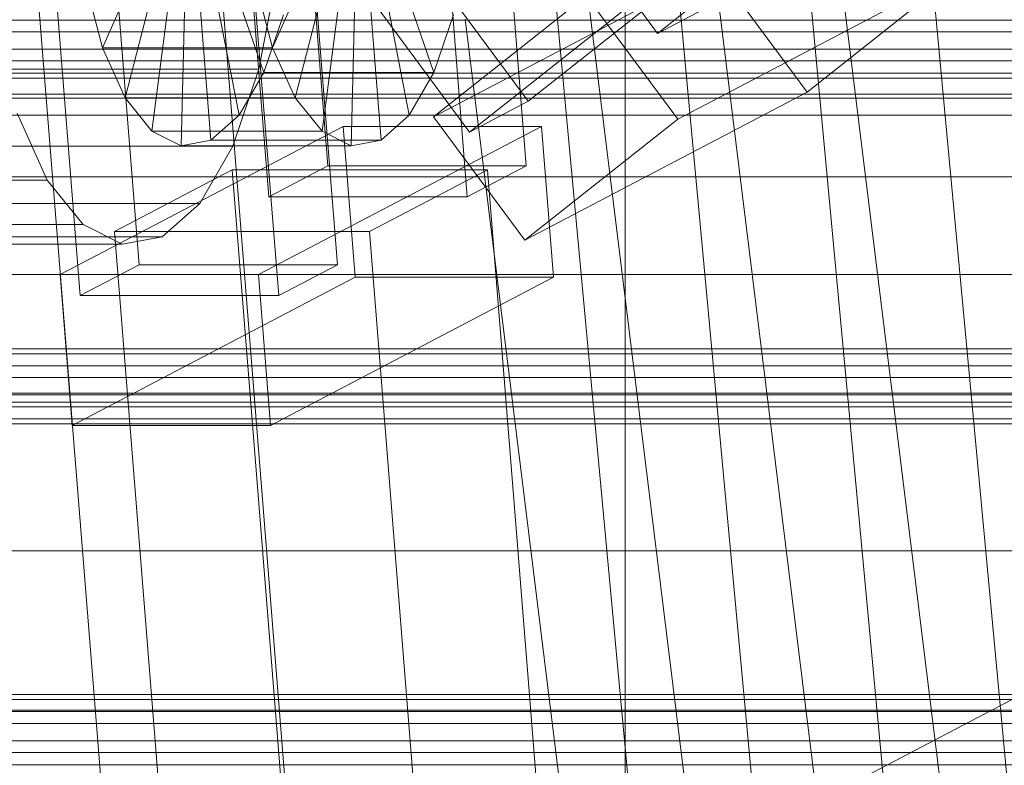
# Model space of a CAD drawing. Header units: millimetres. Extents: x -4738 to 65662, y -68080 to 6847.
# Tile 173 of 256: x -739 to -675, y -33797 to -33749. Entities that reach past the tile are written whole.
import ezdxf

# ---------------------------------------------------------------- set-up
doc = ezdxf.new("R2010")
doc.units = ezdxf.units.MM
for name, color, linetype, lineweight in [('COTAS_O', 1, 'Continuous', 0), ('frontal_C03', 7, 'Continuous', 0), ('frontal_C10', 7, 'Continuous', 0), ('frontal_secador', 7, 'Continuous', 0)]:
    doc.layers.add(name, color=color, linetype=linetype, lineweight=lineweight)
doc.dimstyles.new('R19_100', dxfattribs={"dimtxt": 250, "dimasz": 150, "dimexe": 150, "dimexo": 80, "dimgap": 100, "dimtad": 1, "dimtih": 1, "dimtoh": 1, "dimdsep": 46, "dimcen": 0.09, "dimadec": 0, "dimazin": 0, "dimtfac": 1, "dimtdec": 4, "dimtofl": 0, "dimtmove": 0, "dimatfit": 3, "dimfxl": 1, "dimtolj": 1, "dimtzin": 0, "dimarcsym": 0})

# ---------------------------------------------------------------- blocks, each defined once
blk = doc.blocks.new('DIM_R30_48')
at = {"layer": 'COTAS_O'}
for p, q in [((-1725, -33700), (-1575, -33655)), ((1725, -33700), (1575, -33655)), ((-1725, -34400), (-1725, -33700)), ((-1725, -33700), (1725, -33700)), ((-1725, -33700), (-1575, -33745)), ((1725, -33700), (1575, -33745)), ((1725, -34400), (1725, -33700))]:
    blk.add_line(p, q, dxfattribs=at)
blk.add_text('3450 O', height=250, dxfattribs=at).set_placement((0, -33600))
blk = doc.blocks.new('DIM_R30_53')
at = {"layer": 'COTAS_O'}
for p, q in [((-1480, -33670), (-780, -33670)), ((-780, -33670), (-825, -33820)), ((-780, -36000), (-780, -33670)), ((-780, -33670), (-735, -33820)), ((-780, -36000), (-825, -35850)), ((-780, -36000), (-735, -35850)), ((-1480, -36000), (-780, -36000))]:
    blk.add_line(p, q, dxfattribs=at)
blk.add_text('2330 O', height=250, rotation=90, dxfattribs=at).set_placement((-880, -34835))
blk = doc.blocks.new('DIM_R30_55')
at = {"layer": 'COTAS_O'}
for p, q in [((-1400, -33000), (-700, -33000)), ((-700, -33000), (-745, -33150)), ((-700, -36000), (-700, -33000)), ((-700, -33000), (-655, -33150)), ((-700, -36000), (-745, -35850)), ((-700, -36000), (-655, -35850)), ((-1400, -36000), (-700, -36000))]:
    blk.add_line(p, q, dxfattribs=at)
blk.add_text('3000 O', height=250, rotation=90, dxfattribs=at).set_placement((-800, -34500))

msp = doc.modelspace()

# ---------------------------------------------------------------- linework, layer by layer
at = {"layer": 'frontal_C03'}
for p, q in [((1250, -33748.686), (-1250, -33748.686)), ((-1250, -33749.451), (1250, -33749.451)), ((1250, -33750.573), (-1250, -33750.573)), ((1250, -33751.338), (-1250, -33751.338)), ((1250, -33752.132), (-1250, -33752.132)), ((1250, -33752.448), (-1250, -33752.448)), ((1250, -33770.033), (-1250, -33770.033)), ((1250, -33770.35), (-1250, -33770.35)), ((1250, -33771.144), (-1250, -33771.144)), ((-1250, -33771.908), (1250, -33771.908)), ((1250, -33773.031), (-1250, -33773.031)), ((1250, -33773.795), (-1250, -33773.795)), ((1250, -33774.589), (-1250, -33774.589)), ((1250, -33774.906), (-1250, -33774.906)), ((1250, -33792.491), (-1250, -33792.491)), ((1250, -33792.808), (-1250, -33792.808)), ((1250, -33793.602), (-1250, -33793.602)), ((-1250, -33794.366), (1250, -33794.366)), ((1250, -33795.489), (-1250, -33795.489)), ((1250, -33796.253), (-1250, -33796.253)), ((1250, -33797.047), (-1250, -33797.047))]:
    msp.add_line(p, q, dxfattribs=at)
at = {"layer": 'frontal_C10'}
for p, q in [((-717.237, -33858.594), (-732.121, -33672.452)), ((-728.721, -33864.609), (-743.605, -33678.466)), ((-701.259, -33696.149), (-682.746, -33894.65)), ((-666.198, -33894.4), (-684.712, -33695.899)), ((-690.402, -33898.66), (-708.915, -33700.159)), ((-673.855, -33898.41), (-692.368, -33699.909)), ((-697.884, -33749.547), (-726.319, -33711.032)), ((-723.062, -33711.13), (-719.302, -33758.155)), ((-706.415, -33758.155), (-710.175, -33711.13)), ((-723.13, -33760.16), (-726.89, -33713.134)), ((-714.003, -33713.134), (-710.243, -33760.16)), ((-734.719, -33715.443), (-706.284, -33753.958)), ((-710.103, -33755.963), (-738.537, -33717.447)), ((-735.312, -33717.545), (-731.552, -33764.57)), ((-718.665, -33764.57), (-722.425, -33717.545)), ((-735.38, -33766.575), (-739.14, -33719.55)), ((-726.253, -33719.55), (-722.493, -33766.575)), ((-554.65, -33729.854), (-759.456, -33837.109)), ((-687.952, -33741.678), (-697.884, -33749.547)), ((-678.727, -33804.629), (-686.232, -33743.801)), ((-733.934, -33750.479), (-731.01, -33743.844)), ((-719.964, -33743.844), (-722.888, -33750.479)), ((-723.453, -33752.089), (-726.045, -33744.607)), ((-714.999, -33744.607), (-712.407, -33752.089)), ((-702.718, -33744.615), (-695.213, -33805.442)), ((-732.469, -33753.728), (-730.316, -33745.383)), ((-719.27, -33745.383), (-721.423, -33753.728)), ((-694.106, -33745.336), (-712.433, -33754.959)), ((-678.25, -33745.491), (-696.577, -33755.114)), ((-694.106, -33745.336), (-688.182, -33753.36)), ((-688.182, -33753.36), (-678.25, -33745.491)), ((-725.058, -33754.867), (-726.806, -33745.923)), ((-722.645, -33745.905), (-723.778, -33751.868)), ((-715.76, -33745.923), (-714.013, -33754.867)), ((-706.284, -33753.958), (-696.352, -33746.088)), ((-735.019, -33746.37), (-733.934, -33750.479)), ((-730.726, -33755.898), (-729.491, -33746.411)), ((-728.824, -33756.839), (-728.589, -33746.857)), ((-726.89, -33756.487), (-727.674, -33746.69)), ((-722.888, -33750.479), (-723.973, -33746.37)), ((-718.445, -33746.411), (-719.68, -33755.898)), ((-717.543, -33746.857), (-717.778, -33756.839)), ((-716.628, -33746.69), (-715.844, -33756.487)), ((-712.433, -33754.959), (-702.501, -33747.09)), ((-702.501, -33747.09), (-696.577, -33755.114)), ((-697.884, -33749.547), (-694.066, -33747.542)), ((-700.171, -33748.093), (-710.103, -33755.963)), ((-686.383, -33808.639), (-693.888, -33747.811)), ((-723.453, -33752.089), (-722.183, -33748.342)), ((-711.137, -33748.342), (-712.407, -33752.089)), ((-702.869, -33809.453), (-710.374, -33748.625)), ((-722.888, -33750.479), (-733.934, -33750.479)), ((-733.934, -33750.479), (-732.469, -33753.728)), ((-721.423, -33753.728), (-722.888, -33750.479)), ((-723.778, -33751.868), (-963.107, -33751.868)), ((-723.778, -33751.868), (-725.476, -33756.877)), ((-725.058, -33754.867), (-723.453, -33752.089)), ((-712.407, -33752.089), (-723.453, -33752.089)), ((-712.407, -33752.089), (-714.013, -33754.867)), ((-706.509, -33762.983), (-688.182, -33753.36)), ((-721.423, -33753.728), (-732.469, -33753.728)), ((-732.469, -33753.728), (-730.726, -33755.898)), ((-719.68, -33755.898), (-721.423, -33753.728)), ((-710.103, -33755.963), (-706.284, -33753.958)), ((-737.529, -33759.069), (-739.487, -33754.725)), ((-726.89, -33756.487), (-725.058, -33754.867)), ((-714.013, -33754.867), (-725.058, -33754.867)), ((-714.013, -33754.867), (-715.844, -33756.487)), ((-706.509, -33762.983), (-712.433, -33754.959)), ((-696.577, -33755.114), (-706.509, -33762.983)), ((-718.31, -33755.594), (-736.685, -33765.217)), ((-719.68, -33755.898), (-730.726, -33755.898)), ((-730.726, -33755.898), (-728.824, -33756.839)), ((-723.798, -33765.217), (-705.423, -33755.594)), ((-717.778, -33756.839), (-719.68, -33755.898)), ((-705.423, -33755.594), (-718.31, -33755.594)), ((-718.31, -33755.594), (-717.526, -33765.391)), ((-704.64, -33765.391), (-705.423, -33755.594)), ((-728.824, -33756.839), (-726.89, -33756.487)), ((-715.844, -33756.487), (-726.89, -33756.487)), ((-715.844, -33756.487), (-717.778, -33756.839)), ((-725.476, -33756.877), (-964.805, -33756.877)), ((-717.778, -33756.839), (-728.824, -33756.839)), ((-725.476, -33756.877), (-727.622, -33760.591)), ((-725.51, -33758.401), (-733.167, -33762.411)), ((-708.941, -33758.401), (-725.51, -33758.401)), ((-725.51, -33758.401), (-721.781, -33805.035)), ((-723.13, -33760.16), (-719.302, -33758.155)), ((-719.302, -33758.155), (-706.415, -33758.155)), ((-716.598, -33762.411), (-708.941, -33758.401)), ((-706.415, -33758.155), (-710.243, -33760.16)), ((-705.213, -33805.035), (-708.941, -33758.401)), ((-737.529, -33759.069), (-976.859, -33759.069)), ((-735.199, -33761.969), (-737.529, -33759.069)), ((-710.243, -33760.16), (-723.13, -33760.16)), ((-727.622, -33760.591), (-966.951, -33760.591)), ((-727.622, -33760.591), (-730.071, -33762.757)), ((-735.199, -33761.969), (-974.529, -33761.969)), ((-732.655, -33763.227), (-735.199, -33761.969)), ((-730.071, -33762.757), (-969.4, -33762.757)), ((-733.167, -33762.411), (-716.598, -33762.411)), ((-729.438, -33809.044), (-733.167, -33762.411)), ((-730.071, -33762.757), (-732.655, -33763.227)), ((-712.869, -33809.044), (-716.598, -33762.411)), ((-732.655, -33763.227), (-971.985, -33763.227)), ((-735.38, -33766.575), (-731.552, -33764.57)), ((-731.552, -33764.57), (-718.665, -33764.57)), ((-718.665, -33764.57), (-722.493, -33766.575)), ((-736.685, -33765.217), (-723.798, -33765.217)), ((-735.902, -33775.014), (-736.685, -33765.217)), ((-735.902, -33775.014), (-717.526, -33765.391)), ((-723.798, -33765.217), (-723.015, -33775.014)), ((-704.64, -33765.391), (-723.015, -33775.014)), ((-717.526, -33765.391), (-704.64, -33765.391)), ((-722.493, -33766.575), (-735.38, -33766.575)), ((-723.015, -33775.014), (-735.902, -33775.014))]:
    msp.add_line(p, q, dxfattribs=at)
at = {"layer": 'frontal_secador'}
for p, q in [((1360, -33753.5), (-1360, -33753.5)), ((1250, -33753.75), (-1250, -33753.75)), ((1360, -33754.863), (-1360, -33754.863)), ((1360, -33758.859), (-1360, -33758.859)), ((1360, -33765.216), (-1360, -33765.216)), ((1250, -33772.924), (-1250, -33772.924)), ((1360, -33773.5), (-1360, -33773.5)), ((1360, -33783.147), (-1360, -33783.147)), ((-1360, -33793.5), (1360, -33793.5)), ((-1250, -33793.5), (1250, -33793.5))]:
    msp.add_line(p, q, dxfattribs=at)

# ---------------------------------------------------------------- dimensions: what is measured, and where the dimension line sits
at = {"layer": 'COTAS_O'}
for p1, p2, distance, picture, middle in [((-1400, -36000), (-1400, -33000), -700, 'DIM_R30_55', (-700, -34500)), ((-1725, -34400), (1725, -34400), 700, 'DIM_R30_48', (0, -33700)), ((-1480, -36000), (-1480, -33670), -700, 'DIM_R30_53', (-780, -34835))]:
    dim = msp.add_aligned_dim(p1=p1, p2=p2, distance=distance, text='<> O', dimstyle='R19_100', dxfattribs=at)
    dim.commit()
    dim.dimension.update_dxf_attribs({"geometry": picture, "text_midpoint": middle})

doc.saveas('drawing.dxf')
